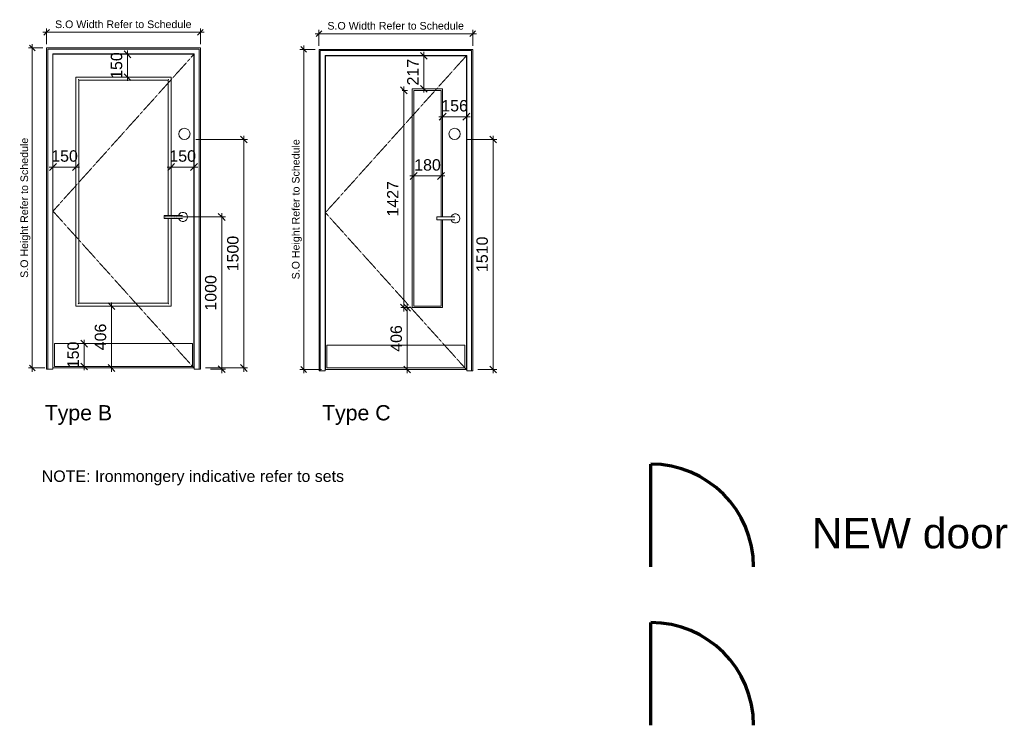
# Model space of a CAD drawing. Header units: millimetres. Extents: x -15132 to 85538, y -10653 to 24175.
# Tile 11 of 12: x 22174 to 28642, y -620 to 4013. Entities that reach past the tile are written whole.
import ezdxf

# ---------------------------------------------------------------- set-up
doc = ezdxf.new("R2010")
doc.units = ezdxf.units.MM
doc.linetypes.add('Dash2', pattern=[3, 1.5, -1.5])
doc.linetypes.add('Elevation Swings', pattern=[3, 2, -1])
for name, color, linetype, lineweight in [('A-ANNO-DIMS', 211, 'Continuous', 9), ('A-ANNO-DIMS-25', 211, 'Continuous', 9), ('A-DETL', 90, 'Continuous', 9), ('A-DOOR', 31, 'Continuous', 9), ('A-DOOR-FRAM', 31, 'Continuous', 18), ('G-ANNO-TEXT', 231, 'Continuous', 9)]:
    doc.layers.add(name, color=color, linetype=linetype, lineweight=lineweight)
doc.styles.add('Arial_1', font='arial.ttf', dxfattribs={"height": 100})
doc.styles.add('Arial_2', font='arial.ttf', dxfattribs={"height": 75})
doc.styles.add('Arial_3', font='arial.ttf', dxfattribs={"height": 50})
doc.styles.add('Arial_4', font='arial.ttf', dxfattribs={"height": 200})
doc.dimstyles.new('DKA_-_Dimension_-_Medium_-_Black_1', dxfattribs={"dimscale": 304.8, "dimtxt": 76.519455, "dimasz": 0.147638, "dimexe": 0.082021, "dimexo": 0.246063, "dimgap": 0.04101, "dimtad": 1, "dimdec": 0, "dimzin": 0, "dimdsep": 46, "dimtxsty": 'Arial_2', "dimblk1": 'OBLIQUE', "dimblk2": 'OBLIQUE', "dimsah": 1, "dimcen": 0.09, "dimdle": 0.082021, "dimazin": 0, "dimtfac": 1, "dimtdec": 4, "dimtix": 1, "dimtmove": 0, "dimatfit": 3, "dimfxl": 1, "dimtvp": 1, "dimtolj": 1, "dimtzin": 0, "dimarcsym": 2})
doc.dimstyles.new('DKA_-_Dimension_-_Small_-_Black', dxfattribs={"dimscale": 304.8, "dimtxt": 51.01297, "dimasz": 0.123031, "dimexe": 0.082021, "dimexo": 0.082021, "dimgap": 0.04101, "dimtad": 1, "dimdec": 0, "dimzin": 0, "dimdsep": 46, "dimtxsty": 'Arial_3', "dimblk1": 'OBLIQUE', "dimblk2": 'OBLIQUE', "dimsah": 1, "dimcen": 0.09, "dimdle": 0.082021, "dimazin": 0, "dimtfac": 1, "dimtdec": 4, "dimtix": 1, "dimtmove": 0, "dimatfit": 3, "dimfxl": 1, "dimtvp": 1, "dimtolj": 1, "dimtzin": 0, "dimarcsym": 2})

# ---------------------------------------------------------------- blocks, each defined once
blk = doc.blocks.new('Family - ___-3245989-Intermediate Door legend - First Floor')
at = {"layer": 'A-DOOR'}
for p, q in [((960.4, 3785.8), (34.4, 3785.8)), ((34.4, 3785.8), (34.4, 1725.8)), ((960.4, 1725.8), (960.4, 3785.8)), ((184.4, 3635.7), (184.4, 2131.8)), ((810.4, 3635.7), (184.4, 3635.7)), ((810.4, 2727.8), (810.4, 3635.7)), ((204.4, 2151.8), (204.4, 3615.8)), ((204.4, 3615.8), (790.4, 3615.8)), ((790.4, 3615.8), (790.4, 2727.8)), ((870.4, 2727.8), (765.4, 2727.8)), ((765.4, 2727.8), (765.4, 2717.8)), ((765.4, 2717.8), (765.4, 2707.8)), ((765.4, 2707.8), (870.4, 2707.8)), ((790.4, 2707.8), (790.4, 2151.8)), ((810.4, 2131.8), (810.4, 2707.8)), ((790.4, 2151.8), (204.4, 2151.8)), ((184.4, 2131.8), (810.4, 2131.8)), ((44.4, 1885.8), (44.4, 1735.8)), ((950.4, 1885.8), (44.4, 1885.8)), ((950.4, 1735.8), (950.4, 1885.8)), ((34.4, 1725.8), (960.4, 1725.8)), ((44.4, 1735.8), (950.4, 1735.8))]:
    blk.add_line(p, q, dxfattribs=at)
at = {"layer": 'A-DOOR', "linetype": 'Elevation Swings'}
for p, q in [((960.4, 3785.8), (34.4, 2755.8)), ((34.4, 2755.8), (960.4, 1725.8))]:
    blk.add_line(p, q, dxfattribs=at)
at = {"layer": 'A-DOOR', "flags": 128}
for points in [[(885.4, 2727.8), (883.5, 2727.8), (878.2, 2727.8), (870.9, 2727.8), (870.4, 2727.8)], [(870.4, 2707.8), (877.8, 2707.8), (883.3, 2707.8), (885.4, 2707.8), (885.4, 2707.8)]]:
    blk.add_lwpolyline(points, dxfattribs=at)
at = {"layer": 'A-DOOR'}
for start, end in [(0, 160.36566), (199.56325, 0)]:
    blk.add_arc((887.9, 2717.8), 30, start, end, dxfattribs=at)
for points, knots in [([(186.4, 3633.8), (186.3, 3633.9), (186, 3634.2), (185.7, 3634.5), (185.5, 3634.7), (185.3, 3634.9), (185.2, 3635), (185, 3635.2), (184.9, 3635.3), (184.7, 3635.5), (184.6, 3635.6), (184.5, 3635.7), (184.4, 3635.7), (184.4, 3635.7)], [0, 0, 0, 0, 0.166667, 0.25, 0.333333, 0.375, 0.416667, 0.5, 0.583333, 0.666667, 0.75, 0.833333, 1, 1, 1, 1]), ([(810.4, 3635.7), (810.4, 3635.7), (810.4, 3635.7), (810.3, 3635.6), (810.2, 3635.5), (810, 3635.3), (809.9, 3635.2), (809.7, 3635), (809.6, 3634.9), (809.4, 3634.7), (809.2, 3634.5), (808.9, 3634.2), (808.6, 3633.9), (808.4, 3633.8)], [-1, -1, -1, -1, -0.833333, -0.75, -0.666667, -0.583333, -0.5, -0.416667, -0.375, -0.333333, -0.25, -0.166667, 0, 0, 0, 0]), ([(204.4, 3615.8), (204.4, 3615.8), (204.4, 3615.8), (204.1, 3616.1), (203.8, 3616.4), (203.5, 3616.7), (203.2, 3617), (202.9, 3617.3), (202.5, 3617.7), (202, 3618.2), (201.7, 3618.5), (201.3, 3618.9), (200.5, 3619.7), (199.9, 3620.3), (199.4, 3620.8)], [0, 0, 0, 0, 0.166667, 0.25, 0.333333, 0.416667, 0.458333, 0.5, 0.583333, 0.666667, 0.708333, 0.75, 0.833333, 1, 1, 1, 1]), ([(795.4, 3620.8), (795, 3620.3), (794.4, 3619.7), (793.5, 3618.8), (793, 3618.3), (792.7, 3618), (792.3, 3617.6), (792, 3617.3), (791.7, 3617), (791.4, 3616.7), (791.1, 3616.4), (790.8, 3616.1), (790.5, 3615.8), (790.4, 3615.8), (790.4, 3615.8)], [-1, -1, -1, -1, -0.833333, -0.75, -0.666667, -0.625, -0.583333, -0.5, -0.458333, -0.416667, -0.333333, -0.25, -0.166667, 0, 0, 0, 0]), ([(204.4, 2151.8), (204.4, 2151.8), (204.4, 2151.7), (204.1, 2151.4), (203.8, 2151.1), (203.5, 2150.8), (203.2, 2150.5), (202.9, 2150.2), (202.5, 2149.8), (202, 2149.3), (201.7, 2149), (201.3, 2148.6), (200.5, 2147.8), (199.9, 2147.2), (199.4, 2146.8)], [0, 0, 0, 0, 0.166667, 0.25, 0.333333, 0.416667, 0.458333, 0.5, 0.583333, 0.666667, 0.708333, 0.75, 0.833333, 1, 1, 1, 1]), ([(790.4, 2151.8), (790.4, 2151.7), (790.5, 2151.7), (790.8, 2151.4), (791.1, 2151.1), (791.4, 2150.8), (791.7, 2150.5), (792, 2150.2), (792.4, 2149.8), (792.8, 2149.3), (793.2, 2149), (793.6, 2148.6), (794.4, 2147.8), (795, 2147.2), (795.4, 2146.8)], [0, 0, 0, 0, 0.166667, 0.25, 0.333333, 0.416667, 0.458333, 0.5, 0.583333, 0.666667, 0.708333, 0.75, 0.833333, 1, 1, 1, 1]), ([(186.4, 2133.8), (186.3, 2133.6), (186, 2133.3), (185.7, 2133), (185.5, 2132.8), (185.3, 2132.6), (185.2, 2132.5), (185, 2132.3), (184.9, 2132.2), (184.7, 2132), (184.6, 2131.9), (184.5, 2131.8), (184.4, 2131.8), (184.4, 2131.8)], [0, 0, 0, 0, 0.166667, 0.25, 0.333333, 0.375, 0.416667, 0.5, 0.583333, 0.666667, 0.75, 0.833333, 1, 1, 1, 1]), ([(808.4, 2133.8), (808.6, 2133.6), (808.9, 2133.3), (809.2, 2133), (809.4, 2132.8), (809.6, 2132.6), (809.7, 2132.5), (809.9, 2132.3), (810, 2132.2), (810.2, 2132), (810.3, 2131.9), (810.4, 2131.8), (810.4, 2131.8), (810.4, 2131.8)], [0, 0, 0, 0, 0.166667, 0.25, 0.333333, 0.375, 0.416667, 0.5, 0.583333, 0.666667, 0.75, 0.833333, 1, 1, 1, 1])]:
    blk.add_open_spline(points, degree=3, knots=knots, dxfattribs=at)
at = {"layer": 'A-DOOR-FRAM', "lineweight": 9}
for p, q in [((-7.6, 3827.8), (1002.4, 3827.8)), ((-7.6, 1717.8), (-7.6, 3827.8)), ((0.4, 3819.8), (0.4, 1717.8)), ((0.4, 3819.8), (994.4, 3819.8)), ((994.4, 3819.8), (994.4, 1717.8)), ((1002.4, 3827.8), (1002.4, 1717.8)), ((32.4, 1717.8), (32.4, 3787.8)), ((962.4, 3787.8), (32.4, 3787.8)), ((32.4, 3787.8), (962.4, 3787.8)), ((32.4, 1717.8), (32.4, 3787.8)), ((962.4, 1717.8), (962.4, 3787.8)), ((962.4, 3787.8), (962.4, 1717.8)), ((32.4, 1717.8), (-7.6, 1717.8)), ((32.4, 1717.8), (0.4, 1717.8)), ((994.4, 1717.8), (962.4, 1717.8)), ((1002.4, 1717.8), (962.4, 1717.8))]:
    blk.add_line(p, q, dxfattribs=at)
blk = doc.blocks.new('Family - ___-3249576-Intermediate Door legend - First Floor')
at = {"layer": 'A-DOOR'}
for p, q in [((2749.8, 3776), (1823.8, 3776)), ((1823.8, 3776), (1823.8, 1716)), ((2749.8, 1716), (2749.8, 3776)), ((2393.8, 3559), (2593.8, 3559)), ((2393.8, 2122), (2393.8, 3559)), ((2593.8, 3559), (2593.8, 2718)), ((2403.8, 3549), (2403.8, 2132)), ((2403.8, 3549), (2583.8, 3549)), ((2583.8, 2718), (2583.8, 3549)), ((2659.8, 2718), (2554.8, 2718)), ((2554.8, 2718), (2554.8, 2708)), ((2554.8, 2708), (2554.8, 2698)), ((2554.8, 2698), (2659.8, 2698)), ((2583.8, 2132), (2583.8, 2698)), ((2593.8, 2698), (2593.8, 2122)), ((2593.8, 2122), (2393.8, 2122)), ((2403.8, 2132), (2583.8, 2132)), ((2739.8, 1876), (1833.8, 1876)), ((1833.8, 1876), (1833.8, 1726)), ((2739.8, 1726), (2739.8, 1876)), ((1823.8, 1716), (2749.8, 1716)), ((1833.8, 1726), (2739.8, 1726))]:
    blk.add_line(p, q, dxfattribs=at)
at = {"layer": 'A-DOOR', "linetype": 'Elevation Swings'}
for p, q in [((2749.8, 3776), (1823.8, 2746)), ((1823.8, 2746), (2749.8, 1716))]:
    blk.add_line(p, q, dxfattribs=at)
at = {"layer": 'A-DOOR', "flags": 128}
for points in [[(2674.8, 2718), (2672.8, 2718), (2667.5, 2718), (2660.2, 2718), (2659.8, 2718)], [(2659.8, 2698), (2667.1, 2698), (2672.6, 2698), (2674.8, 2698), (2674.8, 2698)]]:
    blk.add_lwpolyline(points, dxfattribs=at)
at = {"layer": 'A-DOOR'}
for start, end in [(0, 160.36566), (199.56325, 0)]:
    blk.add_arc((2677.3, 2708), 30, start, end, dxfattribs=at)
at = {"layer": 'A-DOOR-FRAM', "lineweight": 9}
for p, q in [((1781.8, 3818), (2791.8, 3818)), ((1781.8, 1708), (1781.8, 3818)), ((2791.8, 3818), (2791.8, 1708)), ((1789.8, 3810), (1789.8, 1708)), ((1789.8, 3810), (2783.8, 3810)), ((1821.8, 1708), (1821.8, 3778)), ((2751.8, 3778), (1821.8, 3778)), ((1821.8, 3778), (2751.8, 3778)), ((1821.8, 1708), (1821.8, 3778)), ((2751.8, 1708), (2751.8, 3778)), ((2751.8, 3778), (2751.8, 1708)), ((2783.8, 3810), (2783.8, 1708)), ((1821.8, 1708), (1781.8, 1708)), ((1821.8, 1708), (1789.8, 1708)), ((2783.8, 1708), (2751.8, 1708)), ((2791.8, 1708), (2751.8, 1708))]:
    blk.add_line(p, q, dxfattribs=at)
blk = doc.blocks.new('DIMBLOCK3-Intermediate Door legend - First Floor')
at = {"layer": 'A-ANNO-DIMS-25'}
for p, q in [((22597.2, 1885.8), (22572.2, 1885.8)), ((22597.2, 1710.8), (22597.2, 1910.8)), ((22597.2, 1885.8), (22640.4, 1885.8)), ((22597.2, 1735.8), (22572.2, 1735.8)), ((22597.2, 1735.8), (22640.4, 1735.8))]:
    blk.add_line(p, q, dxfattribs=at)
at = {"layer": 'A-ANNO-DIMS-25', "lineweight": 25}
for p, q in [((22597.2, 1885.8), (22574.7, 1908.3)), ((22597.2, 1885.8), (22619.7, 1863.3)), ((22597.2, 1735.8), (22574.7, 1758.3)), ((22597.2, 1735.8), (22619.7, 1713.3))]:
    blk.add_line(p, q, dxfattribs=at)
at = {"layer": 'A-ANNO-DIMS-25', "color": 0, "insert": (22487.4, 1724.2), "char_height": 75, "width": 207.662, "attachment_point": 1, "rotation": 90, "line_spacing_factor": 0.941778, "style": 'Arial_2'}
blk.add_mtext('150', dxfattribs=at)
blk = doc.blocks.new('_Oblique')
at = {"color": 0, "linetype": 'ByBlock', "lineweight": -2}
blk.add_line((-0.5, -0.5), (0.5, 0.5), dxfattribs=at)
blk = doc.blocks.new('DIMBLOCK4-Intermediate Door legend - First Floor')
at = {"layer": 'A-ANNO-DIMS-25'}
for p, q in [((23500.9, 2717.8), (23237.2, 2717.8)), ((23500.9, 1692.8), (23500.9, 2742.8)), ((23500.9, 2717.8), (23525.9, 2717.8)), ((23500.9, 1717.8), (23427.6, 1717.8)), ((23500.9, 1717.8), (23525.9, 1717.8))]:
    blk.add_line(p, q, dxfattribs=at)
at = {"layer": 'A-ANNO-DIMS-25', "lineweight": 25}
for p, q in [((23500.9, 2717.8), (23478.4, 2740.3)), ((23500.9, 2717.8), (23523.4, 2695.3)), ((23500.9, 1717.8), (23478.4, 1740.3)), ((23500.9, 1717.8), (23523.4, 1695.3))]:
    blk.add_line(p, q, dxfattribs=at)
at = {"layer": 'A-ANNO-DIMS-25', "color": 0, "insert": (23391, 2102.4), "char_height": 75, "width": 276.883, "attachment_point": 1, "rotation": 90, "line_spacing_factor": 0.941778, "style": 'Arial_2'}
blk.add_mtext('1000', dxfattribs=at)
blk = doc.blocks.new('DIMBLOCK5-Intermediate Door legend - First Floor')
at = {"layer": 'A-ANNO-DIMS-25'}
for p, q in [((22350.6, 3930.2), (22350.6, 3955.2)), ((23360.6, 3930.2), (23360.6, 3955.2)), ((22325.6, 3930.2), (23385.6, 3930.2)), ((22350.6, 3930.2), (22350.6, 3852.1)), ((23360.6, 3930.2), (23360.6, 3852.1))]:
    blk.add_line(p, q, dxfattribs=at)
at = {"layer": 'A-ANNO-DIMS-25', "lineweight": 25}
for p, q in [((22350.6, 3930.2), (22369.4, 3949)), ((23360.6, 3930.2), (23379.4, 3949)), ((22350.6, 3930.2), (22331.9, 3911.5)), ((23360.6, 3930.2), (23341.9, 3911.5))]:
    blk.add_line(p, q, dxfattribs=at)
at = {"layer": 'A-ANNO-DIMS-25', "color": 0, "insert": (22405.9, 4007.7), "char_height": 50, "width": 1079.277, "attachment_point": 1, "line_spacing_factor": 0.941778, "style": 'Arial_3'}
blk.add_mtext('S.O Width Refer to Schedule', dxfattribs=at)
blk = doc.blocks.new('DIMBLOCK6-Intermediate Door legend - First Floor')
at = {"layer": 'A-ANNO-DIMS-25'}
for p, q in [((24139.9, 3920.5), (24139.9, 3945.5)), ((25149.9, 3920.5), (25149.9, 3945.5)), ((24114.9, 3920.5), (25174.9, 3920.5)), ((24139.9, 3920.5), (24139.9, 3842.3)), ((25149.9, 3920.5), (25149.9, 3842.3))]:
    blk.add_line(p, q, dxfattribs=at)
at = {"layer": 'A-ANNO-DIMS-25', "lineweight": 25}
for p, q in [((24139.9, 3920.5), (24121.2, 3901.7)), ((24139.9, 3920.5), (24158.7, 3939.2)), ((25149.9, 3920.5), (25131.2, 3901.7)), ((25149.9, 3920.5), (25168.7, 3939.2))]:
    blk.add_line(p, q, dxfattribs=at)
at = {"layer": 'A-ANNO-DIMS-25', "color": 0, "insert": (24195.2, 3997.9), "char_height": 50, "width": 1079.277, "attachment_point": 1, "line_spacing_factor": 0.941778, "style": 'Arial_3'}
blk.add_mtext('S.O Width Refer to Schedule', dxfattribs=at)
blk = doc.blocks.new('DIMBLOCK7-Intermediate Door legend - First Floor')
at = {"layer": 'A-ANNO-DIMS-25'}
for p, q in [((22256.4, 3827.8), (22231.4, 3827.8)), ((22256.4, 3852.8), (22256.4, 1700.8)), ((22256.4, 3827.8), (22326.2, 3827.8)), ((22256.4, 1725.8), (22231.4, 1725.8)), ((22256.4, 1725.8), (22338.4, 1725.8))]:
    blk.add_line(p, q, dxfattribs=at)
at = {"layer": 'A-ANNO-DIMS-25', "lineweight": 25}
for p, q in [((22256.4, 3827.8), (22237.7, 3846.5)), ((22256.4, 3827.8), (22275.2, 3809)), ((22256.4, 1725.8), (22237.7, 1744.5)), ((22256.4, 1725.8), (22275.2, 1707))]:
    blk.add_line(p, q, dxfattribs=at)
at = {"layer": 'A-ANNO-DIMS-25', "color": 0, "insert": (22179, 2317.6), "char_height": 50, "width": 1101.88, "attachment_point": 1, "rotation": 90, "line_spacing_factor": 0.941778, "style": 'Arial_3'}
blk.add_mtext('S.O Height Refer to Schedule', dxfattribs=at)
blk = doc.blocks.new('DIMBLOCK8-Intermediate Door legend - First Floor')
at = {"layer": 'A-ANNO-DIMS-25'}
for p, q in [((24039.4, 3818), (24014.4, 3818)), ((24039.4, 1691), (24039.4, 3843)), ((24039.4, 3818), (24115.5, 3818)), ((24039.4, 1716), (24014.4, 1716)), ((24039.4, 1716), (24156.9, 1716))]:
    blk.add_line(p, q, dxfattribs=at)
at = {"layer": 'A-ANNO-DIMS-25', "lineweight": 25}
for p, q in [((24039.4, 3818), (24020.7, 3836.7)), ((24039.4, 3818), (24058.2, 3799.2)), ((24039.4, 1716), (24020.7, 1734.7)), ((24039.4, 1716), (24058.2, 1697.2))]:
    blk.add_line(p, q, dxfattribs=at)
at = {"layer": 'A-ANNO-DIMS-25', "color": 0, "insert": (23962, 2307.8), "char_height": 50, "width": 1101.88, "attachment_point": 1, "rotation": 90, "line_spacing_factor": 0.941778, "style": 'Arial_3'}
blk.add_mtext('S.O Height Refer to Schedule', dxfattribs=at)
blk = doc.blocks.new('DIMBLOCK9-Intermediate Door legend - First Floor')
at = {"layer": 'A-ANNO-DIMS-25', "lineweight": 25}
for p, q in [((23646, 3226.1), (23623.5, 3248.6)), ((23646, 3226.1), (23668.5, 3203.6)), ((23646, 1725.8), (23623.5, 1748.3)), ((23646, 1725.8), (23668.5, 1703.3))]:
    blk.add_line(p, q, dxfattribs=at)
at = {"layer": 'A-ANNO-DIMS-25'}
for p, q in [((23646, 1700.8), (23646, 3251.1)), ((23646, 3226.1), (23330.9, 3226.1)), ((23646, 3226.1), (23671, 3226.1)), ((23646, 1725.8), (23393.6, 1725.8)), ((23646, 1725.8), (23671, 1725.8))]:
    blk.add_line(p, q, dxfattribs=at)
at = {"layer": 'A-ANNO-DIMS-25', "color": 0, "insert": (23536.1, 2360.6), "char_height": 75, "width": 276.883, "attachment_point": 1, "rotation": 90, "line_spacing_factor": 0.941778, "style": 'Arial_2'}
blk.add_mtext('1500', dxfattribs=at)
blk = doc.blocks.new('DIMBLOCK10-Intermediate Door legend - First Floor')
at = {"layer": 'A-ANNO-DIMS-25', "lineweight": 25}
for p, q in [((25283.8, 3226.1), (25261.3, 3248.6)), ((25283.8, 3226.1), (25306.3, 3203.6)), ((25283.8, 1716), (25261.3, 1738.5)), ((25283.8, 1716), (25306.3, 1693.5))]:
    blk.add_line(p, q, dxfattribs=at)
at = {"layer": 'A-ANNO-DIMS-25'}
for p, q in [((25283.8, 1691), (25283.8, 3251.1)), ((25283.8, 3226.1), (25105.9, 3226.1)), ((25283.8, 3226.1), (25308.8, 3226.1)), ((25283.8, 1716), (25182.9, 1716)), ((25283.8, 1716), (25308.8, 1716))]:
    blk.add_line(p, q, dxfattribs=at)
at = {"layer": 'A-ANNO-DIMS-25', "color": 0, "insert": (25174, 2355.7), "char_height": 75, "width": 276.883, "attachment_point": 1, "rotation": 90, "line_spacing_factor": 0.941778, "style": 'Arial_2'}
blk.add_mtext('1510', dxfattribs=at)
blk = doc.blocks.new('DIMBLOCK11-Intermediate Door legend - First Floor')
at = {"layer": 'A-ANNO-DIMS-25'}
for p, q in [((22882.2, 3785.8), (22839, 3785.8)), ((22882.2, 3810.8), (22882.2, 3610.8)), ((22882.2, 3785.8), (22907.2, 3785.8)), ((22882.2, 3635.8), (22839, 3635.8)), ((22882.2, 3635.8), (22907.2, 3635.8))]:
    blk.add_line(p, q, dxfattribs=at)
at = {"layer": 'A-ANNO-DIMS-25', "lineweight": 25}
for p, q in [((22882.2, 3785.8), (22859.7, 3808.3)), ((22882.2, 3785.8), (22904.7, 3763.3)), ((22882.2, 3635.8), (22859.7, 3658.3)), ((22882.2, 3635.8), (22904.7, 3613.3))]:
    blk.add_line(p, q, dxfattribs=at)
at = {"layer": 'A-ANNO-DIMS-25', "color": 0, "insert": (22772.3, 3624.2), "char_height": 75, "width": 207.662, "attachment_point": 1, "rotation": 90, "line_spacing_factor": 0.941778, "style": 'Arial_2'}
blk.add_mtext('150', dxfattribs=at)
blk = doc.blocks.new('DIMBLOCK12-Intermediate Door legend - First Floor')
at = {"layer": 'A-ANNO-DIMS-25'}
for p, q in [((24828.7, 3776), (24785.5, 3776)), ((24828.7, 3801), (24828.7, 3534)), ((24828.7, 3776), (24853.7, 3776)), ((24828.7, 3559), (24785.5, 3559)), ((24828.7, 3559), (24853.7, 3559))]:
    blk.add_line(p, q, dxfattribs=at)
at = {"layer": 'A-ANNO-DIMS-25', "lineweight": 25}
for p, q in [((24828.7, 3776), (24806.2, 3798.5)), ((24828.7, 3776), (24851.2, 3753.5)), ((24828.7, 3559), (24806.2, 3581.5)), ((24828.7, 3559), (24851.2, 3536.5))]:
    blk.add_line(p, q, dxfattribs=at)
at = {"layer": 'A-ANNO-DIMS-25', "color": 0, "insert": (24718.8, 3580.9), "char_height": 75, "width": 207.662, "attachment_point": 1, "rotation": 90, "line_spacing_factor": 0.941778, "style": 'Arial_2'}
blk.add_mtext('217', dxfattribs=at)
blk = doc.blocks.new('DIMBLOCK13-Intermediate Door legend - First Floor')
at = {"layer": 'A-ANNO-DIMS-25', "lineweight": 25}
for p, q in [((24719.5, 2122), (24697, 2144.5)), ((24719.5, 2122), (24742, 2099.5)), ((24719.5, 1716), (24697, 1738.5)), ((24719.5, 1716), (24742, 1693.5))]:
    blk.add_line(p, q, dxfattribs=at)
at = {"layer": 'A-ANNO-DIMS-25'}
for p, q in [((24719.5, 1691), (24719.5, 2147)), ((24719.5, 2122), (24676.9, 2122)), ((24719.5, 2122), (24744.5, 2122)), ((24719.5, 1716), (24694.5, 1716)), ((24719.5, 1716), (24762.7, 1716))]:
    blk.add_line(p, q, dxfattribs=at)
at = {"layer": 'A-ANNO-DIMS-25', "color": 0, "insert": (24609.7, 1832.4), "char_height": 75, "width": 207.662, "attachment_point": 1, "rotation": 90, "line_spacing_factor": 0.941778, "style": 'Arial_2'}
blk.add_mtext('406', dxfattribs=at)
blk = doc.blocks.new('DIMBLOCK14-Intermediate Door legend - First Floor')
at = {"layer": 'A-ANNO-DIMS-25', "lineweight": 25}
for p, q in [((24697, 3549), (24674.5, 3571.5)), ((24697, 3549), (24719.5, 3526.5)), ((24697, 2122), (24674.5, 2144.5)), ((24697, 2122), (24719.5, 2099.5))]:
    blk.add_line(p, q, dxfattribs=at)
at = {"layer": 'A-ANNO-DIMS-25'}
for p, q in [((24697, 2097), (24697, 3574)), ((24697, 3549), (24686.9, 3549)), ((24697, 3549), (24722, 3549)), ((24697, 2122), (24676.9, 2122)), ((24697, 2122), (24722, 2122))]:
    blk.add_line(p, q, dxfattribs=at)
at = {"layer": 'A-ANNO-DIMS-25', "color": 0, "insert": (24587.2, 2720.1), "char_height": 75, "width": 276.883, "attachment_point": 1, "rotation": 90, "line_spacing_factor": 0.941778, "style": 'Arial_2'}
blk.add_mtext('1427', dxfattribs=at)
blk = doc.blocks.new('DIMBLOCK15-Intermediate Door legend - First Floor')
at = {"layer": 'A-ANNO-DIMS-25'}
for p, q in [((24926.9, 3375.6), (25132.9, 3375.6)), ((24951.9, 3375.6), (24951.9, 3400.6)), ((24951.9, 3375.6), (24951.9, 3332.5)), ((25107.9, 3375.6), (25107.9, 3400.6)), ((25107.9, 3375.6), (25107.9, 3332.5))]:
    blk.add_line(p, q, dxfattribs=at)
at = {"layer": 'A-ANNO-DIMS-25', "lineweight": 25}
for p, q in [((24951.9, 3375.6), (24929.4, 3353.1)), ((24951.9, 3375.6), (24974.4, 3398.1)), ((25107.9, 3375.6), (25085.4, 3353.1)), ((25107.9, 3375.6), (25130.4, 3398.1))]:
    blk.add_line(p, q, dxfattribs=at)
at = {"layer": 'A-ANNO-DIMS-25', "color": 0, "insert": (24943.4, 3485.5), "char_height": 75, "width": 207.662, "attachment_point": 1, "line_spacing_factor": 0.941778, "style": 'Arial_2'}
blk.add_mtext('156', dxfattribs=at)
blk = doc.blocks.new('DIMBLOCK16-Intermediate Door legend - First Floor')
at = {"layer": 'A-ANNO-DIMS-25'}
for p, q in [((23143.6, 3045.4), (23343.6, 3045.4)), ((23168.6, 3045.4), (23168.6, 3070.4)), ((23168.6, 3045.4), (23168.6, 3002.2)), ((23318.6, 3045.4), (23318.6, 3070.4)), ((23318.6, 3045.4), (23318.6, 3002.2))]:
    blk.add_line(p, q, dxfattribs=at)
at = {"layer": 'A-ANNO-DIMS-25', "lineweight": 25}
for p, q in [((23168.6, 3045.4), (23146.1, 3022.9)), ((23168.6, 3045.4), (23191.1, 3067.9)), ((23318.6, 3045.4), (23296.1, 3022.9)), ((23318.6, 3045.4), (23341.1, 3067.9))]:
    blk.add_line(p, q, dxfattribs=at)
at = {"layer": 'A-ANNO-DIMS-25', "color": 0, "insert": (23157.1, 3155.3), "char_height": 75, "width": 207.662, "attachment_point": 1, "line_spacing_factor": 0.941778, "style": 'Arial_2'}
blk.add_mtext('150', dxfattribs=at)
blk = doc.blocks.new('DIMBLOCK17-Intermediate Door legend - First Floor')
at = {"layer": 'A-ANNO-DIMS-25'}
for p, q in [((22367.6, 3045.4), (22567.6, 3045.4)), ((22392.6, 3045.4), (22392.6, 3070.4)), ((22392.6, 3045.4), (22392.6, 3002.2)), ((22542.6, 3045.4), (22542.6, 3070.4)), ((22542.6, 3045.4), (22542.6, 3002.2))]:
    blk.add_line(p, q, dxfattribs=at)
at = {"layer": 'A-ANNO-DIMS-25', "lineweight": 25}
for p, q in [((22392.6, 3045.4), (22370.1, 3022.9)), ((22392.6, 3045.4), (22415.1, 3067.9)), ((22542.6, 3045.4), (22520.1, 3022.9)), ((22542.6, 3045.4), (22565.1, 3067.9))]:
    blk.add_line(p, q, dxfattribs=at)
at = {"layer": 'A-ANNO-DIMS-25', "color": 0, "insert": (22381.1, 3155.3), "char_height": 75, "width": 207.662, "attachment_point": 1, "line_spacing_factor": 0.941778, "style": 'Arial_2'}
blk.add_mtext('150', dxfattribs=at)
blk = doc.blocks.new('DIMBLOCK18-Intermediate Door legend - First Floor')
at = {"layer": 'A-ANNO-DIMS-25', "lineweight": 25}
for p, q in [((22776.5, 2131.8), (22754, 2154.3)), ((22776.5, 2131.8), (22799, 2109.3)), ((22776.5, 1725.8), (22754, 1748.3)), ((22776.5, 1725.8), (22799, 1703.3))]:
    blk.add_line(p, q, dxfattribs=at)
at = {"layer": 'A-ANNO-DIMS-25'}
for p, q in [((22776.5, 1700.8), (22776.5, 2156.8)), ((22776.5, 2131.8), (22751.5, 2131.8)), ((22776.5, 2131.8), (22819.7, 2131.8)), ((22776.5, 1725.8), (22751.5, 1725.8)), ((22776.5, 1725.8), (22819.7, 1725.8))]:
    blk.add_line(p, q, dxfattribs=at)
at = {"layer": 'A-ANNO-DIMS-25', "color": 0, "insert": (22666.6, 1842.2), "char_height": 75, "width": 207.662, "attachment_point": 1, "rotation": 90, "line_spacing_factor": 0.941778, "style": 'Arial_2'}
blk.add_mtext('406', dxfattribs=at)
blk = doc.blocks.new('DIMBLOCK19-Intermediate Door legend - First Floor')
at = {"layer": 'A-ANNO-DIMS-25'}
for p, q in [((24736.9, 2987), (24966.9, 2987)), ((24761.9, 2987), (24761.9, 3012)), ((24761.9, 2987), (24761.9, 2943.9)), ((24941.9, 2987), (24941.9, 3012)), ((24941.9, 2987), (24941.9, 2943.9))]:
    blk.add_line(p, q, dxfattribs=at)
at = {"layer": 'A-ANNO-DIMS-25', "lineweight": 25}
for p, q in [((24761.9, 2987), (24739.4, 2964.5)), ((24761.9, 2987), (24784.4, 3009.5)), ((24941.9, 2987), (24919.4, 2964.5)), ((24941.9, 2987), (24964.4, 3009.5))]:
    blk.add_line(p, q, dxfattribs=at)
at = {"layer": 'A-ANNO-DIMS-25', "color": 0, "insert": (24765.4, 3096.9), "char_height": 75, "width": 207.662, "attachment_point": 1, "line_spacing_factor": 0.941778, "style": 'Arial_2'}
blk.add_mtext('180', dxfattribs=at)

msp = doc.modelspace()

# ---------------------------------------------------------------- linework, layer by layer
at = {"layer": 'A-DETL', "linetype": 'Dash2'}
msp.add_line((23123.6, 2717.8), (23383.6, 2717.8), dxfattribs=at)
at = {"layer": 'A-DETL', "lineweight": 70}
for p, q in [((26319.5, 419.6), (26319.5, 1094.6)), ((26319.5, -620.4), (26319.5, 54.6))]:
    msp.add_line(p, q, dxfattribs=at)
at = {"layer": 'A-DETL'}
for centre, start, end in [((23255.9, 3263.1), 0, 180), ((25030.9, 3263.1), 0, 180), ((23255.9, 3263.1), 180, 0), ((25030.9, 3263.1), 180, 0)]:
    msp.add_arc(centre, 37, start, end, dxfattribs=at)
at = {"layer": 'A-DETL', "lineweight": 70}
for centre in [(26319.5, 419.6), (26319.5, -620.4)]:
    msp.add_arc(centre, 675, 360, 90, dxfattribs=at)

# ---------------------------------------------------------------- block references
at = {"layer": 'A-DOOR', "linetype": 'Elevation Swings'}
for name in ['Family - ___-3245989-Intermediate Door legend - First Floor', 'Family - ___-3249576-Intermediate Door legend - First Floor']:
    msp.add_blockref(name, (22358.2, 0), dxfattribs=at)

# ---------------------------------------------------------------- texts
at = {"layer": 'G-ANNO-TEXT', "color": 7, "lineweight": 18, "attachment_point": 1}
for s, insert, char_height, width, style in [('Type B', (22338.4, 1481.9), 100, 537.131, 'Arial_1'), ('Type C', (24160.1, 1481.9), 100, 545.147, 'Arial_1'), ('NOTE: Ironmongery indicative refer to sets', (22318.9, 1052.9), 75, 2449.155, 'Arial_2'), ('NEW door', (27376.8, 741.4), 200, 1603.375, 'Arial_4')]:
    msp.add_mtext(s, dxfattribs=dict(at, insert=insert, char_height=char_height, width=width, style=style))

# ---------------------------------------------------------------- dimensions: what is measured, and where the dimension line sits
at = {"layer": 'A-ANNO-DIMS'}
for base, p1, p2, picture, middle in [((23360.6, 3930.2), (22350.6, 3827.1), (23360.6, 3827.1), 'DIMBLOCK5-Intermediate Door legend - First Floor', (22855.6, 3968.6)), ((25149.9, 3920.5), (24139.9, 3817.3), (25149.9, 3817.3), 'DIMBLOCK6-Intermediate Door legend - First Floor', (24644.9, 3958.8))]:
    dim = msp.add_linear_dim(base=base, p1=p1, p2=p2, text='S.O Width Refer to Schedule', dimstyle='DKA_-_Dimension_-_Small_-_Black', override={"dimpost": '<>', "dimfxl": 1010}, dxfattribs=at)
    dim.commit()
    dim.dimension.update_dxf_attribs({"geometry": picture, "text_midpoint": middle})
for base, p1, p2, override, picture, middle in [((22256.4, 1725.8), (22351.2, 3827.8), (22363.4, 1725.8), {"dimpost": '<>', "dimfxl": 2102.035346}, 'DIMBLOCK7-Intermediate Door legend - First Floor', (22211.1, 2776.8)), ((24039.4, 3818), (24181.9, 1716), (24140.5, 3818), {"dimpost": '<>', "dimfxl": 2102.407303}, 'DIMBLOCK8-Intermediate Door legend - First Floor', (23994.1, 2767))]:
    dim = msp.add_linear_dim(base=base, p1=p1, p2=p2, angle=90, text='S.O Height Refer to Schedule', dimstyle='DKA_-_Dimension_-_Small_-_Black', override=override, dxfattribs=at)
    dim.commit()
    dim.dimension.update_dxf_attribs({"geometry": picture, "text_midpoint": middle})
for base, p1, p2, override, picture, middle in [((22882.2, 3635.8), (22914, 3785.8), (22914, 3635.8), {"dimpost": '<>', "dimfxl": 150}, 'DIMBLOCK11-Intermediate Door legend - First Floor', (22831.4, 3710.8)), ((24828.7, 3559), (24860.5, 3776), (24860.5, 3559), {"dimpost": '<>', "dimfxl": 217}, 'DIMBLOCK12-Intermediate Door legend - First Floor', (24778.5, 3667.5)), ((24697, 3549), (24751.9, 2122), (24761.9, 3549), {"dimpost": '<>', "dimfxl": 1427.035038}, 'DIMBLOCK14-Intermediate Door legend - First Floor', (24646.9, 2835.5)), ((23646, 3226.1), (23318.6, 1725.8), (23255.9, 3226.1), {"dimpost": '<>', "dimfxl": 1501.676581}, 'DIMBLOCK9-Intermediate Door legend - First Floor', (23595.2, 2475.9)), ((25283.8, 3226.1), (25107.9, 1716), (25030.9, 3226.1), {"dimpost": '<>', "dimfxl": 1512.116159}, 'DIMBLOCK10-Intermediate Door legend - First Floor', (25233, 2471)), ((23500.9, 2717.8), (23352.6, 1717.8), (23162.2, 2717.8), {"dimpost": '<>', "dimfxl": 1017.96551}, 'DIMBLOCK4-Intermediate Door legend - First Floor', (23450.1, 2217.8)), ((22776.5, 2131.8), (22744.7, 1725.8), (22744.7, 2131.8), {"dimpost": '<>', "dimfxl": 406}, 'DIMBLOCK18-Intermediate Door legend - First Floor', (22725.7, 1928.8)), ((24719.5, 2122), (24687.7, 1716), (24751.9, 2122), {"dimpost": '<>', "dimfxl": 411.048721}, 'DIMBLOCK13-Intermediate Door legend - First Floor', (24668.7, 1919)), ((22597.2, 1885.8), (22565.4, 1735.8), (22565.4, 1885.8), {"dimpost": '<>', "dimfxl": 150}, 'DIMBLOCK3-Intermediate Door legend - First Floor', (22546.4, 1810.8))]:
    dim = msp.add_linear_dim(base=base, p1=p1, p2=p2, angle=90, dimstyle='DKA_-_Dimension_-_Medium_-_Black_1', override=override, dxfattribs=at)
    dim.commit()
    dim.dimension.update_dxf_attribs({"geometry": picture, "text_midpoint": middle})
for base, p1, p2, override, picture, middle in [((25107.9, 3375.6), (24951.9, 3407.5), (25107.9, 3407.5), {"dimpost": '<>', "dimfxl": 156}, 'DIMBLOCK15-Intermediate Door legend - First Floor', (25029.9, 3426.4)), ((22542.6, 3045.4), (22392.6, 3077.2), (22542.6, 3077.2), {"dimpost": '<>', "dimfxl": 150}, 'DIMBLOCK17-Intermediate Door legend - First Floor', (22467.6, 3096.2)), ((23318.6, 3045.4), (23168.6, 3077.2), (23318.6, 3077.2), {"dimpost": '<>', "dimfxl": 150}, 'DIMBLOCK16-Intermediate Door legend - First Floor', (23243.6, 3096.2)), ((24941.9, 2987), (24761.9, 3018.9), (24941.9, 3018.9), {"dimpost": '<>', "dimfxl": 180}, 'DIMBLOCK19-Intermediate Door legend - First Floor', (24851.9, 3037.8))]:
    dim = msp.add_linear_dim(base=base, p1=p1, p2=p2, dimstyle='DKA_-_Dimension_-_Medium_-_Black_1', override=override, dxfattribs=at)
    dim.commit()
    dim.dimension.update_dxf_attribs({"geometry": picture, "text_midpoint": middle})

doc.saveas('drawing.dxf')
